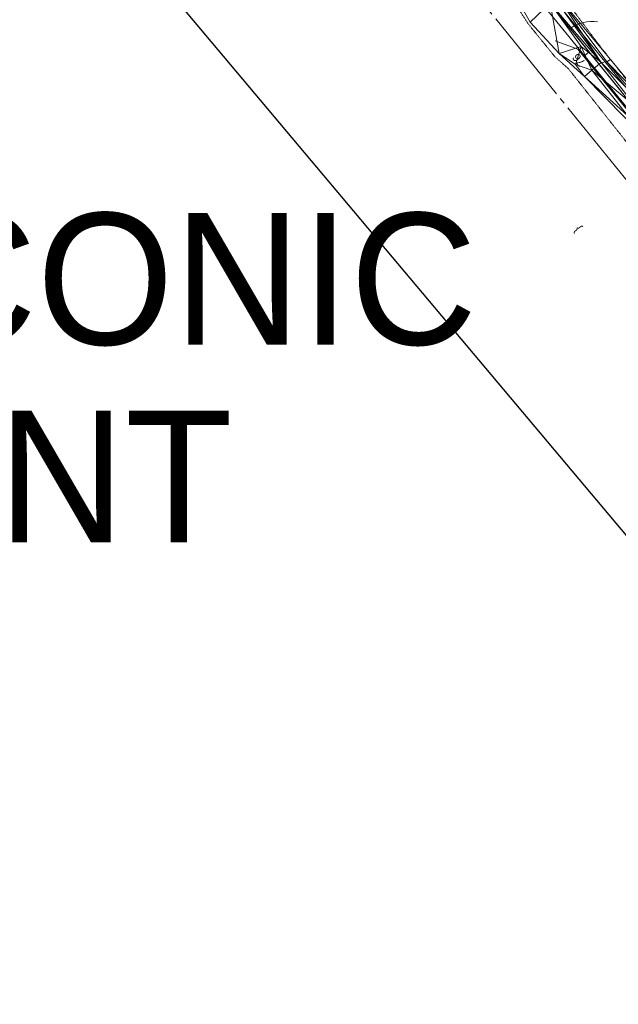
# Model space of a CAD drawing. Extents: x 2399984 to 2508823, y 556481 to 592637.
# Tile 3 of 158: x 2441565 to 2442062, y 558848 to 559666. Entities that reach past the tile are written whole.
import ezdxf
from ezdxf.enums import TextEntityAlignment as Align

# ---------------------------------------------------------------- set-up
doc = ezdxf.new("R2010")
doc.units = 0
doc.header["$MEASUREMENT"] = 0
for name, pattern in [('cl20', [100, 5, -5, 80, -5, 5]), ('cl50', [100, 7.5, -7.5, 70, -7.5, 7.5]), ('constlimit', [0.85, 0.65, -0.1, -0.1]), ('fencepr', [1, 0.925, 0.075])]:
    doc.linetypes.add(name, pattern=pattern)
for name, color, linetype, lineweight in [('DT_X_Triangles', 91, 'Continuous', 0), ('DV_X_Text', 7, 'Continuous', 0), ('GE_P_CL_20', 7, 'cl20', 13), ('GE_P_CL_50', 7, 'cl50', 13), ('PV_P_Bikeway', 193, 'Continuous', 13), ('RD_P_Fence', 230, 'fencepr', 13), ('RW_P_Const_Limits', 120, 'constlimit', 0), ('RW_X_CL_20', 6, 'cl20', 0)]:
    doc.layers.add(name, color=color, linetype=linetype, lineweight=lineweight)
doc.layers.add('GK_Visualization', color=30, linetype='Continuous', lineweight=13, plot=False)
doc.layers.add('SC_Scratch1', color=7, linetype='Continuous', lineweight=0, plot=False)
doc.styles.add('Slanted-Normal LS 0.50', font='font31.shx', dxfattribs={"height": 0.14})
doc.styles.add('Style-font31', font='font31.shx')

msp = doc.modelspace()

# ---------------------------------------------------------------- linework, layer by layer
at = {"layer": 'GE_P_CL_20'}
msp.add_line((2442251.31, 559376.86), (2441754.32, 559988.88), dxfattribs=at)
at = {"layer": 'GE_P_CL_50'}
msp.add_line((2442251.31, 559376.86), (2441754.32, 559988.88), dxfattribs=at)
at = {"layer": 'GE_P_CL_50', "linetype": 'Continuous'}
msp.add_line((2442038.08, 559639.45), (2442034.2, 559636.29), dxfattribs=at)
at = {"layer": 'GE_P_CL_50', "linetype": 'Continuous', "extrusion": (0, 0, -1)}
msp.add_arc((-2442041.17, 559630.5), 34.26, 56.33856, 96.46018, dxfattribs=at)
at = {"layer": 'GK_Visualization', "color": 1, "flags": 128}
msp.add_lwpolyline([(2443312.23, 558325.74), (2443280.68, 558427.93, 0.449483), (2443198.98, 558465.05), (2443070.06, 558407.74, -0.099787), (2443046.91, 558402.58), (2442900.2, 558399.57, -0.279414), (2442846.36, 558430.71), (2442766.38, 558576.62), (2442669.3, 558791.73), (2442536.89, 558995), (2442488.3, 559067.36), (2442339.87, 559261.21), (2442251.31, 559376.86), (2441754.32, 559988.88)], format="xyb", dxfattribs=at)
at = {"layer": 'PV_P_Bikeway', "color": 193, "lineweight": 13}
for p, q in [((2442255.19, 559380.02), (2441757.98, 559992.31)), ((2442247.43, 559373.71), (2441750.66, 559985.45))]:
    msp.add_line(p, q, dxfattribs=at)
at = {"layer": 'RD_P_Fence'}
for p, q in [((2442028.58, 559641.62), (2442009.9, 559648.77)), ((2442246.65, 559373.08), (2442028.58, 559641.62))]:
    msp.add_line(p, q, dxfattribs=at)
at = {"layer": 'RW_P_Const_Limits'}
msp.add_line((2442082.93, 559547.05), (2442051.88, 559586.24), dxfattribs=at)
at = {"layer": 'RW_P_Const_Limits', "flags": 128}
for points in [[(2442238.02, 559415.35), (2442205.36, 559453.24), (2442174.58, 559492.66), (2442144.39, 559532.55), (2442112.1, 559570.74), (2442076.84, 559606.51), (2442045.87, 559645.77), (2442015.86, 559685.81), (2441982.18, 559722.87), (2441955.7, 559765.78), (2441930.64, 559809.84), (2441888.63, 559840.13), (2441858.73, 559880.26), (2441830.95, 559922.11), (2441796.06, 559958.19), (2441765.54, 559997.82), (2441710.85, 560043.78), (2441674.48, 560078.1), (2441589.59, 560179.86)], [(2442020.84, 559625.44), (2442009.5, 559635.56), (2441987.44, 559662.73), (2441960.08, 559705.21), (2441938.15, 559732.2), (2441933.93, 559748.1)], [(2442051.88, 559586.24), (2442020.84, 559625.44), (2442020.84, 559625.44)]]:
    msp.add_lwpolyline(points, dxfattribs=at)
at = {"layer": 'RW_X_CL_20'}
msp.add_line((2442616.69, 558860.03), (2438921.81, 563402.2), dxfattribs=at)
at = {"layer": 'SC_Scratch1', "color": 4, "lineweight": 30}
msp.add_line((2442485.78, 558741.19), (2441598.55, 559797.8), dxfattribs=at)

# ---------------------------------------------------------------- texts
at = {"layer": 'DV_X_Text', "style": 'Slanted-Normal LS 0.50'}
msp.add_text('}', height=7, rotation=128.9123, dxfattribs=at).set_placement((2442027.98, 559491.83), align=Align.MIDDLE_CENTER)
at = {"layer": 'GE_P_CL_50', "linetype": 'Continuous', "style": 'Style-font31'}
msp.add_text('76', height=7, rotation=129.07875, dxfattribs=at).set_placement((2442032.1, 559634.91), align=Align.CENTER)
at = {"layer": 'SC_Scratch1', "color": 2, "lineweight": 30, "insert": (2440888.63, 559505.58), "char_height": 109.375, "attachment_point": 1, "line_spacing_factor": 0.9, "style": 'Slanted-Normal LS 0.50'}
msp.add_mtext('NEW ARCONIC\\PALIGNMENT', dxfattribs=at)

# ---------------------------------------------------------------- meshes
at = {"layer": 'DT_X_Triangles'}
mesh = msp.add_polyface(dxfattribs=at)
corners = [(2441905.25, 559772.47), (2441908.86, 559777.9), (2441922.41, 559760.61), (2441966.06, 559704.67), (2441914.79, 559786.37), (2441926.32, 559767.23), (2441933.9, 559768.47), (2441930.08, 559757.87), (2441925, 559793.14), (2441950.33, 559761.66), (2441933.66, 559781.19), (2441947.77, 559757.32), (2441940.11, 559750.88), (2441940.1, 559750.44), (2441937.1, 559770.74), (2441934.85, 559769.2), (2441943.57, 559766.98), (2441975.24, 559711.07), (2441948.42, 559759.92), (2441981.9, 559722.79), (2441980.02, 559719.54), (2442005.72, 559679.86), (2441988.95, 559664.27), (2442011.33, 559686.67), (2442008.85, 559684.32), (2442013, 559638.2), (2442048, 559630.63), (2442031.33, 559643.98), (2442055.73, 559633.21), (2442052.67, 559631.21)]
mesh.append_faces([[corners[k] for k in face] for face in [(0, 1, 2), (0, 2, 3), (1, 4, 5), (1, 5, 2), (4, 6, 5), (2, 5, 7), (2, 7, 3), (8, 9, 10), (5, 6, 7), (7, 6, 11), (7, 11, 12), (7, 12, 13), (7, 13, 3), (10, 14, 15), (10, 15, 6), (10, 9, 16), (10, 16, 14), (6, 15, 11), (15, 14, 16), (15, 16, 11), (13, 12, 11), (13, 11, 17), (13, 17, 3), (16, 9, 18), (16, 18, 11), (11, 18, 9), (11, 9, 19), (11, 19, 20), (11, 20, 17), (3, 21, 22), (3, 17, 21), (17, 20, 23), (17, 23, 24), (17, 24, 21), (20, 19, 23), (22, 21, 25), (21, 24, 26), (21, 26, 27), (21, 27, 25), (24, 23, 26), (23, 28, 29), (23, 29, 26)]])
mesh = msp.add_polyface(dxfattribs=at)
corners = [(2442013, 559638.2), (2442031.33, 559643.98), (2442026.75, 559628.92), (2442034.29, 559618.92), (2442040.38, 559624.26), (2442048, 559630.63), (2442069.96, 559586.75), (2442100.2, 559551.72), (2442077.45, 559593.37), (2442052.67, 559631.21), (2442080.08, 559598.4), (2442055.73, 559633.21), (2442082.36, 559601.02), (2442110.4, 559567.18), (2442108.41, 559565.03), (2442106.19, 559556.91), (2442131.3, 559516.79), (2442157.2, 559482.63), (2442143.15, 559527.8), (2442140.84, 559525.81), (2442137.32, 559522.15), (2442172.19, 559492.91), (2442170.12, 559489.98), (2442165.83, 559486.51), (2442180.17, 559452.64), (2442191.76, 559464.67), (2442185.58, 559458.77), (2442193.64, 559466.61), (2442212.76, 559419.91), (2442217.9, 559425.82), (2442224.21, 559429.73)]
mesh.append_faces([[corners[k] for k in face] for face in [(0, 1, 2), (0, 2, 3), (2, 1, 4), (2, 4, 3), (1, 5, 4), (3, 4, 6), (3, 6, 7), (4, 5, 8), (4, 8, 6), (5, 9, 10), (5, 10, 8), (9, 11, 12), (9, 12, 10), (6, 8, 7), (8, 10, 13), (8, 13, 14), (8, 14, 15), (8, 15, 7), (10, 12, 13), (7, 15, 16), (7, 16, 17), (15, 14, 18), (15, 18, 19), (15, 19, 20), (15, 20, 16), (14, 13, 18), (16, 20, 17), (20, 19, 21), (20, 21, 22), (20, 22, 23), (20, 23, 17), (19, 18, 21), (17, 23, 24), (23, 22, 25), (23, 25, 26), (23, 26, 24), (22, 21, 27), (22, 27, 25), (24, 26, 28), (26, 25, 29), (25, 27, 30), (25, 30, 29)]])

doc.saveas('drawing.dxf')
